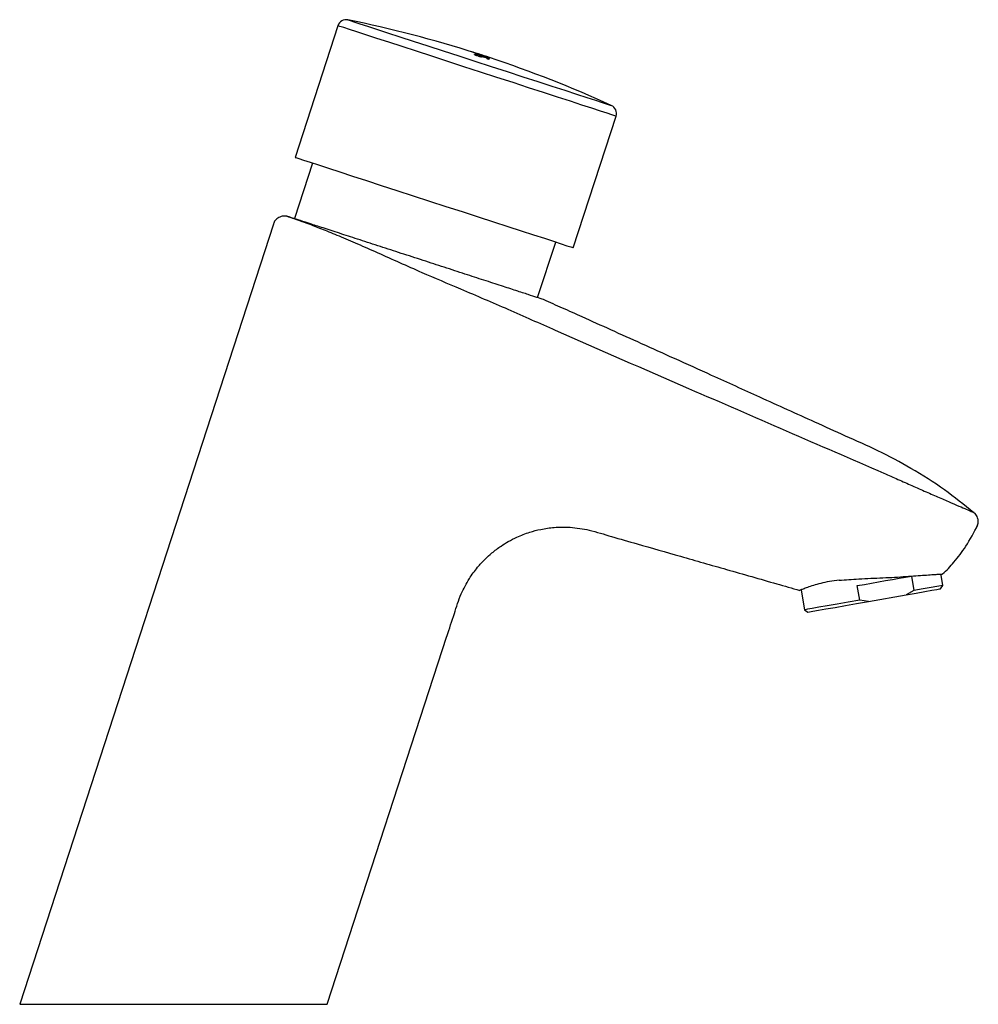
# Model space of a CAD drawing. Header units: millimetres. Extents: x 4010.969 to 4011.132, y 1618.219 to 1618.387.
import ezdxf

# ---------------------------------------------------------------- set-up
doc = ezdxf.new("R2010")
doc.units = ezdxf.units.MM
doc.layers.add('SANINDUSA', color=3, linetype='Continuous')

msp = doc.modelspace()

# ---------------------------------------------------------------- linework, layer by layer
at = {"layer": 'SANINDUSA'}
for p, q in [((4011.02289720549, 1618.386219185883), (4011.015584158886, 1618.363711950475)), ((4011.045782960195, 1618.381743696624), (4011.045779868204, 1618.381734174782)), ((4011.046162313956, 1618.381623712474), (4011.046159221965, 1618.381614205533)), ((4011.046164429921, 1618.381626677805), (4011.04616133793, 1618.381617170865)), ((4011.046287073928, 1618.381287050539), (4011.046283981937, 1618.381277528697)), ((4011.046336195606, 1618.381402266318), (4011.046333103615, 1618.381392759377)), ((4011.046376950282, 1618.381489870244), (4011.046373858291, 1618.381480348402)), ((4011.046408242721, 1618.38154551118), (4011.04640515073, 1618.381535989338)), ((4011.046413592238, 1618.381552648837), (4011.046412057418, 1618.38154794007)), ((4011.046543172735, 1618.381205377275), (4011.046540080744, 1618.381195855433)), ((4011.046578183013, 1618.381288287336), (4011.046575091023, 1618.381278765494)), ((4011.04659224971, 1618.381320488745), (4011.046589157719, 1618.381310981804)), ((4011.046620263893, 1618.381381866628), (4011.046617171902, 1618.381372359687)), ((4011.046655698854, 1618.381450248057), (4011.046652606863, 1618.381440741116)), ((4011.046681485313, 1618.381479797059), (4011.046678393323, 1618.381470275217)), ((4011.046787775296, 1618.38109571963), (4011.046784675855, 1618.381086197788)), ((4011.04695875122, 1618.38103015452), (4011.046784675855, 1618.381086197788)), ((4011.046961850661, 1618.381039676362), (4011.046787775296, 1618.38109571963)), ((4011.046967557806, 1618.381053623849), (4011.046793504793, 1618.381109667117)), ((4011.046879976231, 1618.381307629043), (4011.04687688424, 1618.381298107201)), ((4011.04691422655, 1618.38137238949), (4011.046911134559, 1618.381362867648)), ((4011.046938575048, 1618.381397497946), (4011.046935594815, 1618.381388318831)), ((4011.046961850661, 1618.381039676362), (4011.04695875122, 1618.38103015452)), ((4011.047283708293, 1618.381112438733), (4011.047280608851, 1618.381102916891)), ((4011.047484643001, 1618.3809015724), (4011.047481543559, 1618.380892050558)), ((4011.047513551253, 1618.380970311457), (4011.047510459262, 1618.380960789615)), ((4011.047539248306, 1618.38102912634), (4011.047536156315, 1618.381019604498)), ((4011.0475654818, 1618.381085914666), (4011.047562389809, 1618.381076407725)), ((4011.047774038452, 1618.380898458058), (4011.047770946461, 1618.380888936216)), ((4011.047785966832, 1618.380925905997), (4011.047782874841, 1618.380916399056)), ((4011.048233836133, 1618.380747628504), (4011.048230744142, 1618.380738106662)), ((4011.048235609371, 1618.380778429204), (4011.04823251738, 1618.380768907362)), ((4011.048755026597, 1618.380629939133), (4011.048751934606, 1618.380620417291)), ((4011.048784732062, 1618.380693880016), (4011.048781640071, 1618.380684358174)), ((4011.048790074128, 1618.380704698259), (4011.048786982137, 1618.380695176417)), ((4011.048793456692, 1618.380711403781), (4011.048790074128, 1618.380704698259)), ((4011.048793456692, 1618.380711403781), (4011.048790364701, 1618.380701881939)), ((4011.048815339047, 1618.380751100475), (4011.048812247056, 1618.380741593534)), ((4011.048817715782, 1618.380754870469), (4011.048814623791, 1618.380745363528)), ((4011.048821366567, 1618.380760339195), (4011.048818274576, 1618.380750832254)), ((4011.048823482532, 1618.380763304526), (4011.048820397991, 1618.380753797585)), ((4011.048826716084, 1618.380767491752), (4011.048823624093, 1618.38075796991)), ((4011.048828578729, 1618.38076965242), (4011.048825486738, 1618.38076014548)), ((4011.048839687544, 1618.380776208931), (4011.048836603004, 1618.380766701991)), ((4011.048840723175, 1618.380775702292), (4011.048837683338, 1618.380766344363)), ((4011.04884348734, 1618.380771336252), (4011.048841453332, 1618.380765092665)), ((4011.048443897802, 1618.380555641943), (4011.048440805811, 1618.3805461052)), ((4011.048688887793, 1618.380474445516), (4011.048685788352, 1618.380464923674)), ((4011.048728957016, 1618.380570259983), (4011.048725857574, 1618.380560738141)), ((4011.048725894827, 1618.380560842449), (4011.048728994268, 1618.380570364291)), ((4011.063136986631, 1618.348261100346), (4011.070450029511, 1618.370768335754)), ((4011.01857998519, 1618.362738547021), (4011.015489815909, 1618.353227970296)), ((4011.011875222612, 1618.352297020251), (4010.968521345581, 1618.218867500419)), ((4011.057050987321, 1618.339723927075), (4011.060141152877, 1618.3492345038)), ((4011.120935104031, 1618.292098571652), (4011.12136921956, 1618.289636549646)), ((4011.126311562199, 1618.290508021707), (4011.126003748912, 1618.29225369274)), ((4011.102080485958, 1618.289718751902), (4011.102676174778, 1618.286340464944)), ((4011.11213038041, 1618.288007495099), (4011.11169624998, 1618.290469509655)), ((4011.125905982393, 1618.289928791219), (4011.126311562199, 1618.290508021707)), ((4011.113605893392, 1618.28775995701), (4011.11213038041, 1618.288007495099)), ((4011.113605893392, 1618.28775995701), (4011.12006734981, 1618.288899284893)), ((4011.12136921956, 1618.289636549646), (4011.12006734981, 1618.288899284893)), ((4011.102676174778, 1618.286340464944), (4011.103255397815, 1618.285934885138)), ((4011.021094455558, 1618.218867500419), (4011.041542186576, 1618.281799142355)), ((4010.968521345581, 1618.218867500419), (4011.021094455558, 1618.218867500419)), ((4010.996361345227, 1618.218867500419), (4010.996361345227, 1618.218866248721)), ((4011.007261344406, 1618.218866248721), (4011.007261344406, 1618.218867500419))]:
    msp.add_line(p, q, dxfattribs=at)
at = {"layer": 'SANINDUSA', "flags": 128}
for points in [[(4011.070449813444, 1618.37076841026), (4011.070270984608, 1618.370826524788), (4011.069760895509, 1618.370992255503), (4011.068926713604, 1618.371263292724), (4011.067780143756, 1618.371635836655), (4011.066337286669, 1618.372104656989), (4011.064618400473, 1618.37266315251), (4011.062647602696, 1618.37330350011), (4011.060452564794, 1618.374016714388), (4011.05806410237, 1618.374792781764), (4011.055515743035, 1618.375620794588), (4011.052843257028, 1618.376489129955), (4011.050084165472, 1618.377385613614), (4011.047277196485, 1618.378297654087), (4011.044461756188, 1618.379212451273), (4011.041677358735, 1618.380117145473), (4011.038963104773, 1618.380999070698), (4011.03635708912, 1618.381845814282), (4011.033895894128, 1618.382645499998), (4011.031614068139, 1618.383386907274), (4011.029543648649, 1618.384059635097), (4011.027713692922, 1618.384654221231), (4011.026149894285, 1618.385162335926), (4011.024874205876, 1618.385576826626), (4011.023904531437, 1618.385891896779), (4011.023254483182, 1618.386103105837), (4011.022933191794, 1618.386207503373), (4011.02289720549, 1618.386219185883)], [(4011.024622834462, 1618.387225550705), (4011.024659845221, 1618.387213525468), (4011.024988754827, 1618.38710665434), (4011.025653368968, 1618.386890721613), (4011.026643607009, 1618.38656896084), (4011.027944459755, 1618.386146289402), (4011.029536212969, 1618.3856290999), (4011.031394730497, 1618.385025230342), (4011.033491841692, 1618.384343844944), (4011.035795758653, 1618.38359525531), (4011.038271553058, 1618.382790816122), (4011.040881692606, 1618.381942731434), (4011.043586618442, 1618.381063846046), (4011.046345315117, 1618.380167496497), (4011.049115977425, 1618.379267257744), (4011.051856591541, 1618.378376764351), (4011.054525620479, 1618.377509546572), (4011.057082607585, 1618.37667873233), (4011.05948878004, 1618.375896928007), (4011.06170766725, 1618.375175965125), (4011.063705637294, 1618.374526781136), (4011.065452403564, 1618.373959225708), (4011.066921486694, 1618.373481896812), (4011.068090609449, 1618.37310202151), (4011.068942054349, 1618.372825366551), (4011.069462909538, 1618.372656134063), (4011.0696452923, 1618.372596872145)], [(4011.015584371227, 1618.363711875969), (4011.015739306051, 1618.363661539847), (4011.016225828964, 1618.363503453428), (4011.017037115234, 1618.363239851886), (4011.0181617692, 1618.36287443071), (4011.019584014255, 1618.362412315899), (4011.021283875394, 1618.361859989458), (4011.023237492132, 1618.361225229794), (4011.025417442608, 1618.360516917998), (4011.027793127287, 1618.359745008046), (4011.030331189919, 1618.358920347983), (4011.032996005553, 1618.358054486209), (4011.03575016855, 1618.357159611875), (4011.038555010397, 1618.356248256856), (4011.041371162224, 1618.355333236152), (4011.044159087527, 1618.354427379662), (4011.046879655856, 1618.353543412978), (4011.049494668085, 1618.352693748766), (4011.051967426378, 1618.351890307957), (4011.054263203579, 1618.351144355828), (4011.05634979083, 1618.350466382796), (4011.058197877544, 1618.349865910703), (4011.059781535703, 1618.349351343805), (4011.061078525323, 1618.348929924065), (4011.062070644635, 1618.348607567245), (4011.062743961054, 1618.348388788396), (4011.063089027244, 1618.348276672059), (4011.063136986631, 1618.348261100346)], [(4011.11169624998, 1618.290469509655), (4011.112896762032, 1618.290681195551), (4011.11410955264, 1618.290895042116), (4011.115321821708, 1618.291108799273), (4011.116520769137, 1618.291320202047), (4011.117693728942, 1618.291527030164), (4011.118828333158, 1618.291727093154), (4011.119912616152, 1618.291918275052), (4011.120935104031, 1618.292098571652)], [(4011.12006734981, 1618.288899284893), (4011.121770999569, 1618.289199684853), (4011.123236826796, 1618.289458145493), (4011.124416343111, 1618.289666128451), (4011.125270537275, 1618.289816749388), (4011.125771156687, 1618.289905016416), (4011.125905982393, 1618.289928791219)], [(4011.126311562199, 1618.290508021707), (4011.126291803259, 1618.290504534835), (4011.12598331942, 1618.290450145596), (4011.125310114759, 1618.290331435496), (4011.124293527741, 1618.290152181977), (4011.122965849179, 1618.289918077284), (4011.12136921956, 1618.289636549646)], [(4011.11213038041, 1618.288007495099), (4011.110113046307, 1618.28765178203), (4011.10823478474, 1618.287320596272), (4011.106555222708, 1618.287024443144), (4011.105127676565, 1618.286772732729), (4011.103997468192, 1618.286573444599), (4011.103200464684, 1618.286432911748), (4011.102761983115, 1618.286355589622), (4011.102676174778, 1618.286340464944)], [(4011.103255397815, 1618.285934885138), (4011.103259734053, 1618.285935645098), (4011.103503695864, 1618.28597866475), (4011.104114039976, 1618.286086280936), (4011.105070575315, 1618.28625494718), (4011.106341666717, 1618.286479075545), (4011.107885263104, 1618.286751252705), (4011.109650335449, 1618.287062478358), (4011.111578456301, 1618.287402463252), (4011.113605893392, 1618.28775995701)]]:
    msp.add_lwpolyline(points, dxfattribs=at)
at = {"layer": 'SANINDUSA'}
for centre, radius, start, end in [((4011.024323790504, 1618.385755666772), 0.001500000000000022, 78.50024988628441, 162.0000000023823), ((4010.982939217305, 1618.182339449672), 0.2090833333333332, 72.3023102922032, 78.50024988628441), ((4010.98402491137, 1618.18579958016), 0.2054362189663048, 72.39514770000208, 72.50611338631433), ((4011.045921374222, 1618.381647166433), 0.0001687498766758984, 143.8711218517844, 145.1080121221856), ((4010.981699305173, 1618.178470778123), 0.2131351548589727, 72.39510530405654, 72.50206387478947), ((4010.986504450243, 1618.193659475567), 0.1972079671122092, 72.39078612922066, 72.50638304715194), ((4011.046316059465, 1618.381504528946), 0.0001913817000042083, 143.9442583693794, 145.0348756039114), ((4011.0462728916, 1618.381547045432), 0.0001345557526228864, 143.7139501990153, 145.2651837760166), ((4011.051807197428, 1618.379004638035), 0.005973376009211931, 156.6719575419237, 157.535090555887), ((4010.983303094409, 1618.183609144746), 0.2075591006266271, 72.25065825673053, 72.32485822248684), ((4010.974420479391, 1618.155785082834), 0.2367915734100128, 72.25523833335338, 72.32027814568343), ((4011.04858158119, 1618.380414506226), 0.002453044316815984, 154.6790667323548, 156.2549858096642), ((4010.990193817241, 1618.205172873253), 0.1849561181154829, 72.24612437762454, 72.32939211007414), ((4010.983090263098, 1618.182885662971), 0.2084338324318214, 71.6275826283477, 72.32515397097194), ((4011.046973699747, 1618.381196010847), 0.0006651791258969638, 149.6750931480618, 153.7828225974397), ((4010.982802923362, 1618.182002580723), 0.2093724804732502, 71.62914632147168, 72.32359029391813), ((4011.046527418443, 1618.381462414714), 0.000145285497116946, 143.6751045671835, 145.1134777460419), ((4010.982896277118, 1618.182248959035), 0.2091719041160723, 71.62881335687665, 72.32392325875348), ((4011.04643055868, 1618.381542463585), 1.978887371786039e-05, 105.0395205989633, 149.0228722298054), ((4010.982969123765, 1618.182459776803), 0.2089573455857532, 71.62877705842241, 72.3245994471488), ((4010.982939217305, 1618.182339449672), 0.2090933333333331, 72.18545477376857, 72.30373382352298), ((4011.052129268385, 1618.378884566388), 0.006048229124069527, 156.6809245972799, 157.5335052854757), ((4011.052132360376, 1618.37889408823), 0.006048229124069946, 156.6809245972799, 157.5335052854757), ((4011.048973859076, 1618.380259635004), 0.002606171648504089, 154.7253664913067, 156.2086860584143), ((4011.048918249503, 1618.380295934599), 0.00254165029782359, 154.7065379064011, 156.2275146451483), ((4011.04717823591, 1618.381142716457), 0.0006063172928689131, 149.5216785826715, 153.338395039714), ((4010.98297820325, 1618.182533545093), 0.2088207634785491, 71.62857233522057, 72.25109819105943), ((4011.047144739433, 1618.381150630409), 0.000571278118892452, 149.4807751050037, 152.5142157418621), ((4011.046684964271, 1618.381463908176), 1.626529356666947e-05, 102.3503224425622, 145.8161551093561), ((4010.983044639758, 1618.18269203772), 0.2087157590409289, 71.62805734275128, 72.2508976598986), ((4010.984135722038, 1618.18613121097), 0.2050038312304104, 72.05250122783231, 72.17873085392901), ((4010.979327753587, 1618.171254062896), 0.2206485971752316, 72.05517672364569, 72.17245739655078), ((4010.982966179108, 1618.182507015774), 0.2088303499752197, 71.62849194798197, 72.17723886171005), ((4010.982993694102, 1618.182554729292), 0.2088303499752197, 71.62849194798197, 72.17723886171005), ((4010.983010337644, 1618.18261047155), 0.2087822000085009, 71.62802228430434, 72.17689702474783), ((4010.982922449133, 1618.182333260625), 0.2090773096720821, 71.62881604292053, 72.17691476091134), ((4010.983034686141, 1618.182635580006), 0.2087822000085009, 71.62802228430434, 72.17689702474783), ((4010.983064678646, 1618.182759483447), 0.208637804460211, 71.62822086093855, 72.16278594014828), ((4011.052965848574, 1618.378611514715), 0.006208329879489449, 156.8441918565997, 157.5276458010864), ((4011.049320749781, 1618.380205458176), 0.002229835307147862, 154.40068667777, 155.997205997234), ((4011.053587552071, 1618.378363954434), 0.006608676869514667, 156.8622365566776, 157.508774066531), ((4011.053516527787, 1618.378405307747), 0.006528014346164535, 156.8635315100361, 157.5180326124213), ((4011.049640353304, 1618.380082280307), 0.002303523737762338, 154.4328815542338, 155.9891991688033), ((4011.049630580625, 1618.380097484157), 0.002289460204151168, 154.4225480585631, 155.9880877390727), ((4010.982930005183, 1618.182406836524), 0.2089185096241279, 71.6987967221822, 71.97894401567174), ((4010.983176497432, 1618.18314909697), 0.2081464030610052, 71.69907192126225, 71.98025712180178), ((4010.98179613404, 1618.178991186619), 0.2124038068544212, 71.77345262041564, 71.90398552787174), ((4010.982152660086, 1618.18007813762), 0.2112698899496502, 71.77310232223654, 71.90433581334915), ((4010.98486613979, 1618.188355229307), 0.2025709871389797, 71.7725581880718, 71.90640367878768), ((4010.98116853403, 1618.177077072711), 0.2144479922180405, 71.77626464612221, 71.90269721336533), ((4010.98237358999, 1618.180730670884), 0.2106108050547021, 71.7768278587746, 71.90556269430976), ((4010.982168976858, 1618.180115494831), 0.2112698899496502, 71.77310232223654, 71.90433581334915), ((4011.054818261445, 1618.377945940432), 0.006887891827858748, 156.8674189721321, 157.7355221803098), ((4011.05059048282, 1618.379784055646), 0.002277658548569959, 154.4184918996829, 155.9921439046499), ((4011.050691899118, 1618.379758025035), 0.002123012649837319, 154.1300750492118, 156.0329286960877), ((4011.050728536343, 1618.379751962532), 0.002159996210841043, 154.1463668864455, 156.016636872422), ((4011.049558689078, 1618.380310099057), 0.0008624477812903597, 152.9821202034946, 153.4810655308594), ((4011.048496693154, 1618.380943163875), 0.0003744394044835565, 327.4302678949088, 328.1122172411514), ((4011.049047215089, 1618.380607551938), 0.0002727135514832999, 147.3030772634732, 148.2394078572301), ((4011.048937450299, 1618.380667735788), 0.000145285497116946, 143.6751045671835, 145.1134777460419), ((4011.049004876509, 1618.38063163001), 0.0002241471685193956, 144.0239726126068, 144.9551613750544), ((4011.048863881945, 1618.38072538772), 5.179086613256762e-05, 137.8466231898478, 141.0154554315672), ((4011.048874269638, 1618.380728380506), 6.157134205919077e-05, 137.9089698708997, 140.5638197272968), ((4010.982939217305, 1618.182339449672), 0.2090833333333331, 65.49975010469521, 71.62874672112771), ((4011.048838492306, 1618.380772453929), 3.940639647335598e-06, 55.52000284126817, 72.34343833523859), ((4011.048808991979, 1618.380761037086), 3.600003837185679e-05, 4.65736641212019, 16.62387299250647), ((4010.986802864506, 1618.194130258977), 0.1963418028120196, 71.6283457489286, 71.70365865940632), ((4010.972700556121, 1618.151608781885), 0.2411508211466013, 71.63272162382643, 71.69404319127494), ((4011.055105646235, 1618.377836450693), 0.006937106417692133, 156.8766238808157, 157.7344072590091), ((4011.055034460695, 1618.377877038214), 0.006856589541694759, 156.8715873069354, 157.7394438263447), ((4011.06902344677, 1618.371231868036), 0.001500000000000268, 342.0000000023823, 65.49975010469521)]:
    msp.add_arc(centre, radius, start, end, dxfattribs=at)
for points, knots in [([(4011.046784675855, 1618.381086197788), (4011.046727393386, 1618.381104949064), (4011.046612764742, 1618.381142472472), (4011.046461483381, 1618.381196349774), (4011.046348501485, 1618.381240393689), (4011.046289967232, 1618.381267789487), (4011.046285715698, 1618.381274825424), (4011.04628401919, 1618.381277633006)], [0, 0, 0, 0, 0.2140496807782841, 0.4283374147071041, 0.642751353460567, 0.8574455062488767, 0.9999999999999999, 0.9999999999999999, 0.9999999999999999, 0.9999999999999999]), ([(4011.046287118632, 1618.381287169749), (4011.046291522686, 1618.381282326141), (4011.04630033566, 1618.381272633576), (4011.046385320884, 1618.381236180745), (4011.04651286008, 1618.381188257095), (4011.046655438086, 1618.381138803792), (4011.04675024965, 1618.381107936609), (4011.046787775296, 1618.38109571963)], [0, 0, 0, 0, 0.2148337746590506, 0.4299048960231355, 0.6448258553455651, 0.8594249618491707, 1, 1, 1, 1]), ([(4011.046883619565, 1618.381315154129), (4011.046826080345, 1618.381333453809), (4011.046710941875, 1618.381370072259), (4011.046556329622, 1618.381416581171), (4011.046438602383, 1618.381449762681), (4011.046374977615, 1618.381464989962), (4011.046367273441, 1618.381464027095), (4011.046364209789, 1618.381463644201)], [0, 0, 0, 0, 0.2143284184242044, 0.4288804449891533, 0.6435038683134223, 0.8582353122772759, 1, 1, 1, 1]), ([(4011.046916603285, 1618.381376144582), (4011.046859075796, 1618.381394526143), (4011.04674395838, 1618.381431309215), (4011.046589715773, 1618.381479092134), (4011.04647258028, 1618.381514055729), (4011.046409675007, 1618.381531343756), (4011.046402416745, 1618.381531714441), (4011.046399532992, 1618.381531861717)], [0, 0, 0, 0, 0.2144206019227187, 0.429073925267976, 0.6437459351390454, 0.8584580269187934, 1, 1, 1, 1]), ([(4011.046496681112, 1618.381539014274), (4011.046473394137, 1618.381546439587), (4011.046432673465, 1618.381559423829), (4011.046427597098, 1618.381560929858), (4011.04642542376, 1618.381561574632)], [0, 0, 0, 0, 0.5718711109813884, 1, 1, 1, 1]), ([(4011.046793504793, 1618.381109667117), (4011.046764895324, 1618.381119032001), (4011.046707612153, 1618.381137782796), (4011.04663198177, 1618.381164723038), (4011.046575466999, 1618.381186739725), (4011.046546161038, 1618.381200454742), (4011.046544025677, 1618.381203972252), (4011.046543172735, 1618.381205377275)], [0, 0, 0, 0, 0.2138145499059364, 0.4281091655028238, 0.6425171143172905, 0.857208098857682, 1, 1, 1, 1]), ([(4011.04687688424, 1618.381298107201), (4011.046848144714, 1618.381307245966), (4011.046790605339, 1618.381325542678), (4011.046713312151, 1618.381348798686), (4011.046654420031, 1618.381365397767), (4011.046622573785, 1618.381373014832), (4011.046618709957, 1618.381372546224), (4011.046617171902, 1618.381372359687)], [0, 0, 0, 0, 0.2141005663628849, 0.4286505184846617, 0.6432750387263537, 0.8580002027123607, 1, 1, 1, 1]), ([(4011.046620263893, 1618.381381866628), (4011.046623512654, 1618.381381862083), (4011.046630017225, 1618.381381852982), (4011.046675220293, 1618.381370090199), (4011.046741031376, 1618.381351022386), (4011.046813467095, 1618.381328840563), (4011.046861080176, 1618.381313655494), (4011.046879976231, 1618.381307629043)], [0, 0, 0, 0, 0.2143762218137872, 0.4292174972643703, 0.6440338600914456, 0.8587288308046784, 0.9999999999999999, 0.9999999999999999, 0.9999999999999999, 0.9999999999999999]), ([(4011.046655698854, 1618.381450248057), (4011.046658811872, 1618.381449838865), (4011.046665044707, 1618.381449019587), (4011.046709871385, 1618.381436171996), (4011.046775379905, 1618.381416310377), (4011.04684767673, 1618.381393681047), (4011.046895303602, 1618.381378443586), (4011.04691422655, 1618.38137238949)], [0, 0, 0, 0, 0.2142752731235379, 0.4290185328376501, 0.6437547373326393, 0.8584578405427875, 1, 1, 1, 1]), ([(4011.046681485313, 1618.381479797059), (4011.046684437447, 1618.381478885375), (4011.046690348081, 1618.381477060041), (4011.04673472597, 1618.381462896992), (4011.046799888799, 1618.381442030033), (4011.046872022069, 1618.381418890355), (4011.046919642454, 1618.381403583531), (4011.046938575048, 1618.381397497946)], [0, 0, 0, 0, 0.2142275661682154, 0.4289171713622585, 0.6436122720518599, 0.8583097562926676, 1, 1, 1, 1]), ([(4011.047481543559, 1618.380892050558), (4011.047474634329, 1618.380890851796), (4011.047460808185, 1618.380888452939), (4011.047369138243, 1618.380908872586), (4011.047236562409, 1618.380944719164), (4011.04709136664, 1618.380987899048), (4011.046996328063, 1618.381018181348), (4011.04695875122, 1618.38103015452)], [0, 0, 0, 0, 0.2148585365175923, 0.4299560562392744, 0.6449194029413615, 0.8596063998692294, 1, 1, 1, 1]), ([(4011.046961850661, 1618.381039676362), (4011.047019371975, 1618.381021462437), (4011.047134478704, 1618.380985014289), (4011.047289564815, 1618.380940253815), (4011.047408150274, 1618.380909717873), (4011.047472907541, 1618.380897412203), (4011.047481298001, 1618.380900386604), (4011.047484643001, 1618.3809015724)], [0, 0, 0, 0, 0.2140747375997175, 0.4283880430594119, 0.6428518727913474, 0.8576168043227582, 1, 1, 1, 1]), ([(4011.047228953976, 1618.380984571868), (4011.047225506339, 1618.38098397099), (4011.04721860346, 1618.380982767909), (4011.047172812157, 1618.380992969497), (4011.047106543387, 1618.381010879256), (4011.047033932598, 1618.381032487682), (4011.046986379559, 1618.381047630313), (4011.046967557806, 1618.381053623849)], [0, 0, 0, 0, 0.2146251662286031, 0.4297237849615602, 0.6446916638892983, 0.8593670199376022, 1, 1, 1, 1]), ([(4011.047778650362, 1618.380909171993), (4011.04772120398, 1618.380927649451), (4011.047606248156, 1618.380964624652), (4011.04745152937, 1618.381010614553), (4011.047333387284, 1618.381042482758), (4011.047269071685, 1618.381056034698), (4011.047260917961, 1618.381053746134), (4011.047257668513, 1618.381052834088)], [0, 0, 0, 0, 0.2141575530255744, 0.4285501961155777, 0.6430347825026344, 0.8577410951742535, 1, 1, 1, 1]), ([(4011.047782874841, 1618.380916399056), (4011.047725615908, 1618.380935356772), (4011.047611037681, 1618.38097329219), (4011.047459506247, 1618.381026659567), (4011.047346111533, 1618.381069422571), (4011.047287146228, 1618.381095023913), (4011.047282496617, 1618.381100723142), (4011.047280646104, 1618.381102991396)], [0, 0, 0, 0, 0.2142559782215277, 0.4287378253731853, 0.6433088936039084, 0.8580393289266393, 1, 1, 1, 1]), ([(4011.047283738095, 1618.381112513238), (4011.047288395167, 1618.381108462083), (4011.047297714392, 1618.381100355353), (4011.047383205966, 1618.381065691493), (4011.047510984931, 1618.381018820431), (4011.047653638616, 1618.380969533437), (4011.047748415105, 1618.380938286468), (4011.047785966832, 1618.380925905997)], [0, 0, 0, 0, 0.2146759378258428, 0.429586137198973, 0.6444309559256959, 0.8591187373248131, 1, 1, 1, 1]), ([(4011.047770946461, 1618.380888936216), (4011.04774225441, 1618.380898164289), (4011.047684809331, 1618.380916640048), (4011.04760746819, 1618.380939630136), (4011.047548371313, 1618.380955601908), (4011.047516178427, 1618.380962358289), (4011.047512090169, 1618.380961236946), (4011.047510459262, 1618.380960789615)], [0, 0, 0, 0, 0.2139253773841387, 0.4283053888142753, 0.6428005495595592, 0.8575043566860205, 1, 1, 1, 1]), ([(4011.047513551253, 1618.380970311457), (4011.04751692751, 1618.380970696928), (4011.047523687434, 1618.380971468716), (4011.047569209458, 1618.380960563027), (4011.047635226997, 1618.380942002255), (4011.047707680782, 1618.380919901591), (4011.047755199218, 1618.380904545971), (4011.047774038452, 1618.380898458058)], [0, 0, 0, 0, 0.2145133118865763, 0.4294973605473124, 0.644380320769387, 0.859010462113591, 1, 1, 1, 1]), ([(4011.047539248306, 1618.38102912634), (4011.04754156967, 1618.381027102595), (4011.047546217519, 1618.381023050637), (4011.047588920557, 1618.381005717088), (4011.047652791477, 1618.38098231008), (4011.047724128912, 1618.380957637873), (4011.047771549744, 1618.380942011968), (4011.047790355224, 1618.380935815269)], [0, 0, 0, 0, 0.2144436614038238, 0.4293604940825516, 0.6442020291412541, 0.8589026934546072, 1, 1, 1, 1]), ([(4011.048728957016, 1618.380570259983), (4011.048724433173, 1618.380574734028), (4011.048715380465, 1618.380583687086), (4011.04863026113, 1618.380619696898), (4011.048502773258, 1618.380667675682), (4011.048360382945, 1618.380717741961), (4011.048265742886, 1618.380749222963), (4011.048228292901, 1618.380761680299)], [0, 0, 0, 0, 0.2147684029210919, 0.4297752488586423, 0.6446944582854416, 0.859402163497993, 1, 1, 1, 1]), ([(4011.048481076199, 1618.380642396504), (4011.048478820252, 1618.380644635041), (4011.048474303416, 1618.38064911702), (4011.048431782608, 1618.380667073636), (4011.048368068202, 1618.380691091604), (4011.048296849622, 1618.380716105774), (4011.048249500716, 1618.380731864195), (4011.048230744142, 1618.380738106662)], [0, 0, 0, 0, 0.2145343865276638, 0.4295387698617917, 0.6444642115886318, 0.859159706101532, 1, 1, 1, 1]), ([(4011.048751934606, 1618.380620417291), (4011.04874531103, 1618.380620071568), (4011.048732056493, 1618.380619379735), (4011.048641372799, 1618.380642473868), (4011.048509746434, 1618.380680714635), (4011.048365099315, 1618.380725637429), (4011.04827016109, 1618.380756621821), (4011.04823251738, 1618.380768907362)], [0, 0, 0, 0, 0.2146576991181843, 0.4295547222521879, 0.6443483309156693, 0.8589814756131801, 1, 1, 1, 1]), ([(4011.048233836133, 1618.380747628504), (4011.048262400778, 1618.38073807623), (4011.04831959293, 1618.380718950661), (4011.04839517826, 1618.380691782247), (4011.04845170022, 1618.380669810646), (4011.048481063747, 1618.380656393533), (4011.048483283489, 1618.38065319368), (4011.04848416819, 1618.380651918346)], [0, 0, 0, 0, 0.2139458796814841, 0.4283625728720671, 0.6428914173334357, 0.8576706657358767, 1, 1, 1, 1]), ([(4011.048235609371, 1618.380778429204), (4011.048293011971, 1618.380759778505), (4011.048407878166, 1618.380722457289), (4011.048562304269, 1618.380675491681), (4011.048680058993, 1618.380642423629), (4011.048743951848, 1618.380627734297), (4011.048751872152, 1618.380629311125), (4011.048755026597, 1618.380629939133)], [0, 0, 0, 0, 0.2142370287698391, 0.4287017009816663, 0.6432292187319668, 0.8579077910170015, 1, 1, 1, 1]), ([(4011.048250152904, 1618.380784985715), (4011.048278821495, 1618.380775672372), (4011.048336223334, 1618.38075702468), (4011.048413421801, 1618.380733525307), (4011.048472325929, 1618.380717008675), (4011.048504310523, 1618.380709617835), (4011.048508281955, 1618.380710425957), (4011.048509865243, 1618.38071074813)], [0, 0, 0, 0, 0.2139937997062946, 0.4284702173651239, 0.6429898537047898, 0.8576711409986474, 1, 1, 1, 1]), ([(4011.014378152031, 1618.353586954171), (4011.014375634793, 1618.353587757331), (4011.014371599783, 1618.353589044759), (4011.014352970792, 1618.353594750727), (4011.014316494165, 1618.353605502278), (4011.014232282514, 1618.353628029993), (4011.013965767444, 1618.353683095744), (4011.013518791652, 1618.353691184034), (4011.012881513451, 1618.353512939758), (4011.01232052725, 1618.353097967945), (4011.011957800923, 1618.352633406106), (4011.011908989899, 1618.352339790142), (4011.011899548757, 1618.352282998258)], [0, 0, 0, 0, 0.01631080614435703, 0.02614543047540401, 0.03643974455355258, 0.06069879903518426, 0.1073379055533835, 0.2948033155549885, 0.4741076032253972, 0.7206972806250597, 0.9459766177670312, 1, 1, 1, 1]), ([(4011.014377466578, 1618.353584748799), (4011.014380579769, 1618.353583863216), (4011.014388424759, 1618.35358163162), (4011.015046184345, 1618.353359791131), (4011.016268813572, 1618.352936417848), (4011.018043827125, 1618.352292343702), (4011.020321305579, 1618.351414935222), (4011.023070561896, 1618.350296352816), (4011.026231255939, 1618.348940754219), (4011.029726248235, 1618.347406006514), (4011.033432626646, 1618.345737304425), (4011.035968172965, 1618.344607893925), (4011.037236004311, 1618.344043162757)], [0, 0, 0, 0, 0.06590399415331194, 0.1660727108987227, 0.26717697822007, 0.3682748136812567, 0.471555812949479, 0.5748097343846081, 0.6805945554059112, 0.7863686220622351, 0.8931794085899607, 1, 1, 1, 1]), ([(4011.058145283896, 1618.339368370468), (4011.058086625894, 1618.339387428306), (4011.057967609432, 1618.339426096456), (4011.0570139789, 1618.339735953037), (4011.055504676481, 1618.340226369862), (4011.053453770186, 1618.340892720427), (4011.050897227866, 1618.341723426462), (4011.047949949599, 1618.342681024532), (4011.044643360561, 1618.343755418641), (4011.041130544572, 1618.344896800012), (4011.037447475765, 1618.346093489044), (4011.033763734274, 1618.347290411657), (4011.030117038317, 1618.348475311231), (4011.026676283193, 1618.349593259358), (4011.023477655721, 1618.350632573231), (4011.020670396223, 1618.351544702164), (4011.018282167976, 1618.352320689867), (4011.01639689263, 1618.352933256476), (4011.015160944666, 1618.353334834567), (4011.014603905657, 1618.353515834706), (4011.01437179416, 1618.353591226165), (4011.014432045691, 1618.353571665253), (4011.014449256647, 1618.353566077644)], [0, 0, 0, 0, 0.05292895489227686, 0.1073922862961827, 0.1603206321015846, 0.2147840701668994, 0.2677144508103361, 0.3221799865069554, 0.3750933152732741, 0.4295400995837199, 0.4824481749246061, 0.536887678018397, 0.589829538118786, 0.6443070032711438, 0.6972579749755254, 0.7517464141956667, 0.8046622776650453, 0.8591116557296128, 0.9147292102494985, 0.9576942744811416, 0.9879152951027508, 1, 1, 1, 1]), ([(4011.037236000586, 1618.344043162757), (4011.039450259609, 1618.343102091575), (4011.04438342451, 1618.341005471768), (4011.05198867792, 1618.337751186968), (4011.064927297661, 1618.331980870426), (4011.086375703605, 1618.322668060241), (4011.105095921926, 1618.314534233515), (4011.116220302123, 1618.309700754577)], [0, 0, 0, 0, 0.0837770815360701, 0.1866476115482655, 0.289508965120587, 0.5777948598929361, 1, 1, 1, 1]), ([(4011.1316050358, 1618.302946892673), (4011.129960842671, 1618.304276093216), (4011.126548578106, 1618.307034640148), (4011.121026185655, 1618.310536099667), (4011.115330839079, 1618.313546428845), (4011.109765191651, 1618.315996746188), (4011.103054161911, 1618.319064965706), (4011.095426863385, 1618.322513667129), (4011.087420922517, 1618.326141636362), (4011.080680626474, 1618.329191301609), (4011.074940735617, 1618.331785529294), (4011.069693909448, 1618.334158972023), (4011.065190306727, 1618.336182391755), (4011.061387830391, 1618.337924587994), (4011.059185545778, 1618.33885981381), (4011.058139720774, 1618.339371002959), (4011.058138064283, 1618.339371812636)], [0, 0, 0, 0, 0.07710224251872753, 0.1600135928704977, 0.2381039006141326, 0.311987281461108, 0.3818522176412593, 0.5073937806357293, 0.6174385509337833, 0.7025979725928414, 0.7773598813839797, 0.8472935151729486, 0.9127411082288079, 0.9575215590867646, 0.9999327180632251, 1, 1, 1, 1]), ([(4011.116220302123, 1618.309700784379), (4011.117031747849, 1618.309346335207), (4011.11867147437, 1618.308630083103), (4011.121108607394, 1618.307549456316), (4011.12349739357, 1618.306490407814), (4011.125779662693, 1618.305491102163), (4011.127827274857, 1618.304603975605), (4011.129451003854, 1618.303911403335), (4011.130648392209, 1618.303399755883), (4011.131375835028, 1618.30308369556), (4011.131720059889, 1618.302926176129), (4011.131632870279, 1618.30296566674), (4011.131623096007, 1618.302970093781)], [0, 0, 0, 0, 0.09797069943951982, 0.1979739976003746, 0.3050911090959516, 0.4152493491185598, 0.5311998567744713, 0.6511594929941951, 0.7589495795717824, 0.8694007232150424, 0.9853593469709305, 0.9999999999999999, 0.9999999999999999, 0.9999999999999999, 0.9999999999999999]), ([(4011.132122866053, 1618.300544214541), (4011.132174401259, 1618.300629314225), (4011.132347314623, 1618.30091484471), (4011.132390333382, 1618.301454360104), (4011.132297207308, 1618.302024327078), (4011.132094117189, 1618.302457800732), (4011.131866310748, 1618.302766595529), (4011.131696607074, 1618.302913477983), (4011.131626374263, 1618.302974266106)], [0, 0, 0, 0, 0.11010857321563, 0.3694414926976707, 0.5764302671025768, 0.7505812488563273, 0.8967766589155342, 1, 1, 1, 1]), ([(4011.041539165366, 1618.281795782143), (4011.041967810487, 1618.283094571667), (4011.042767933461, 1618.285518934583), (4011.043823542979, 1618.288906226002), (4011.045232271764, 1618.29153799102), (4011.046649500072, 1618.293494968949), (4011.047974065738, 1618.294941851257), (4011.049315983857, 1618.296162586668), (4011.050649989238, 1618.297165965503), (4011.052088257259, 1618.298057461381), (4011.053707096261, 1618.298884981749), (4011.055565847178, 1618.299598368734), (4011.057696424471, 1618.300155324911), (4011.06000927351, 1618.300478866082), (4011.062796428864, 1618.300519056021), (4011.066104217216, 1618.299991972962), (4011.069858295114, 1618.298784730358), (4011.075069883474, 1618.297340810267), (4011.081626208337, 1618.295446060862), (4011.08958118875, 1618.293170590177), (4011.096376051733, 1618.291220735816), (4011.100538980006, 1618.290027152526), (4011.101849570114, 1618.289651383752)], [0, 0, 0, 0, 0.05732762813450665, 0.1070096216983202, 0.1482485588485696, 0.1817017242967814, 0.2080064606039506, 0.23027319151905, 0.2576148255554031, 0.2777942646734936, 0.3010933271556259, 0.3336770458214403, 0.3609750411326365, 0.3931793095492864, 0.431277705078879, 0.4773210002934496, 0.5327276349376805, 0.5962887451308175, 0.7038810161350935, 0.8185910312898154, 0.9428880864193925, 1, 1, 1, 1]), ([(4011.126200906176, 1618.29243488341), (4011.126221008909, 1618.292450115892), (4011.12698148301, 1618.293026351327), (4011.128354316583, 1618.294626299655), (4011.130460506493, 1618.297347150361), (4011.131641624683, 1618.299572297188), (4011.132290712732, 1618.300795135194)], [0, 0, 0, 0, 0.007275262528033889, 0.2752187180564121, 0.601693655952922, 1, 1, 1, 1]), ([(4011.108605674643, 1618.291375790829), (4011.108039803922, 1618.291315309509), (4011.106889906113, 1618.291192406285), (4011.104921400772, 1618.290744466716), (4011.103366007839, 1618.290236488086), (4011.102374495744, 1618.289868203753), (4011.1019121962, 1618.289685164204), (4011.101871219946, 1618.289668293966), (4011.101852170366, 1618.289660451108)], [0, 0, 0, 0, 0.1402107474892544, 0.2849202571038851, 0.5678109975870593, 0.7156434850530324, 0.8678046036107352, 1, 1, 1, 1]), ([(4011.108605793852, 1618.291375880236), (4011.109700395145, 1618.291462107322), (4011.11143606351, 1618.291598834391), (4011.114001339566, 1618.291732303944), (4011.1160726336, 1618.291804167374), (4011.118108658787, 1618.291908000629), (4011.120003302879, 1618.292040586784), (4011.121737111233, 1618.292157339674), (4011.123230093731, 1618.292259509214), (4011.124468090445, 1618.292349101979), (4011.125402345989, 1618.292413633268), (4011.125990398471, 1618.292444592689), (4011.126250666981, 1618.292447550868), (4011.126201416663, 1618.292446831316), (4011.126191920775, 1618.29244669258)], [0, 0, 0, 0, 0.1413095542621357, 0.2240692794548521, 0.3092053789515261, 0.392453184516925, 0.4781595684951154, 0.5607676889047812, 0.6457767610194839, 0.7282623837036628, 0.8131620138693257, 0.8952872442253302, 0.9798104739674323, 0.9999999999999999, 0.9999999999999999, 0.9999999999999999, 0.9999999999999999])]:
    msp.add_open_spline(points, degree=3, knots=knots, dxfattribs=at)

doc.saveas('drawing.dxf')
